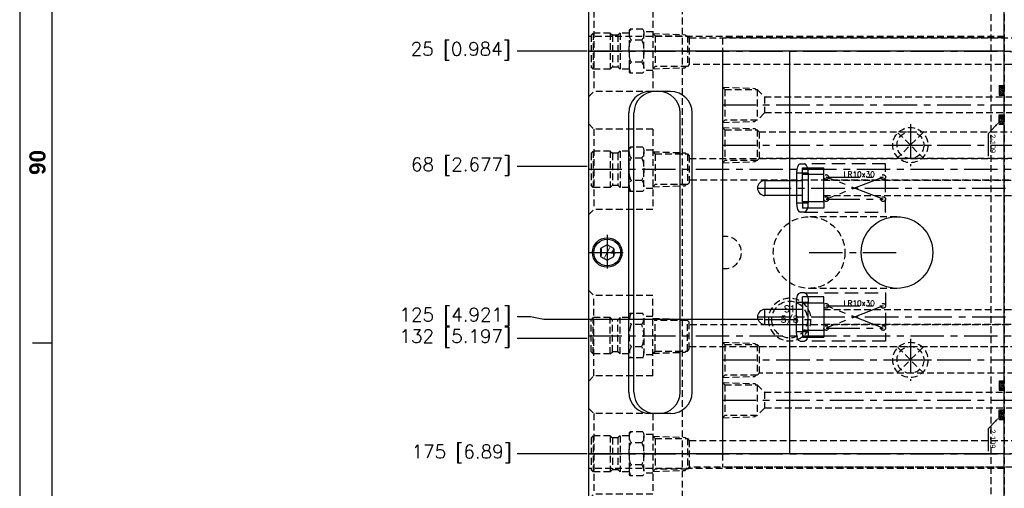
# Model space of a CAD drawing. Extents: x 2651 to 11825, y -3833 to 1075.
# Tile 231 of 256: x 3685 to 4052, y 200 to 374. Entities that reach past the tile are written whole.
import ezdxf
from ezdxf.enums import TextEntityAlignment as Align

# ---------------------------------------------------------------- set-up
doc = ezdxf.new("R2010")
doc.units = 0
doc.header["$LTSCALE"] = 10
for name, pattern in [('CENTER', [2, 1.25, -0.25, 0.25, -0.25]), ('CNSCEN', [17, 15, -1, 0, -1]), ('CNSHID', [4, 3, -1]), ('DASHED', [0.75, 0.5, -0.25]), ('HIDDEN', [0.375, 0.25, -0.125])]:
    doc.linetypes.add(name, pattern=pattern)
doc.layers.get('0').update_dxf_attribs({"linetype": 'CONTINUOUS'})
doc.layers.get('Defpoints').update_dxf_attribs({"linetype": 'CONTINUOUS'})
for name, color, linetype in [('113', 7, 'CONTINUOUS'), ('117', 7, 'CONTINUOUS'), ('9', 3, 'CONTINUOUS'), ('BOX', 4, 'CONTINUOUS'), ('CEN', 1, 'CENTER'), ('COOL', 150, 'HIDDEN'), ('DIM', 3, 'CONTINUOUS'), ('HIDDEN', 6, 'HIDDEN'), ('PART', 7, 'CONTINUOUS'), ('TEXT', 4, 'CONTINUOUS'), ('WL1-CL', 1, 'CNSCEN'), ('WL1-HL', 4, 'CNSHID')]:
    doc.layers.add(name, color=color, linetype=linetype)
doc.styles.add('china', font='txt')
doc.styles.get("Standard").update_dxf_attribs({"font": 'romans.shx'})
doc.dimstyles.new('MM& INCH5', dxfattribs={"dimtxt": 5, "dimasz": 2.5, "dimexe": 1, "dimexo": 0.5, "dimtad": 0, "dimrnd": 1.38778e-17, "dimzin": 9, "dimdsep": 46, "dimtxsty": 'Standard', "dimblk": 'CLOSED', "dimcen": 0, "dimclrd": 3, "dimclre": 3, "dimclrt": 3, "dimazin": 2, "dimtfac": 0.75, "dimtofl": 0, "dimtmove": 0, "dimatfit": 3, "dimfxl": 0, "dimtolj": 1, "dimarcsym": 0})

# ---------------------------------------------------------------- blocks, each defined once
blk = doc.blocks.new('*U2', base_point=(697.47, 899.04))
for p, q in [((697.47, 901.93), (694.97, 900.48)), ((694.97, 900.48), (694.97, 897.6)), ((699.97, 900.48), (697.47, 901.93)), ((699.97, 897.6), (699.97, 900.48)), ((694.97, 897.6), (697.47, 896.15)), ((697.47, 896.15), (699.97, 897.6))]:
    blk.add_line(p, q)
for radius in [5.5, 5]:
    blk.add_circle((697.47, 899.04), radius)
at = {"layer": 'CEN'}
for p, q in [((697.47, 905.64), (697.47, 892.44)), ((690.87, 899.04), (704.07, 899.04))]:
    blk.add_line(p, q, dxfattribs=at)
blk = doc.blocks.new('fghdddd')
at = {"layer": 'COOL'}
for p, q in [((-3436.77, 1231.38), (-3438.77, 1229.38)), ((-3460.77, 1229.38), (-3460.77, 1199.38)), ((-3460.77, 1229.38), (-3438.77, 1229.38)), ((-3438.77, 1229.38), (-3438.77, 1199.38)), ((-3457.04, 1222.63), (-3452.28, 1222.63)), ((-3451.88, 1222.23), (-3452.28, 1222.63)), ((-3451.88, 1222.23), (-3451.88, 1206.52)), ((-3460.77, 1221.54), (-3457.45, 1221.54)), ((-3457.45, 1207.87), (-3457.45, 1220.88)), ((-3456.64, 1218.5), (-3452.67, 1218.5)), ((-3451.88, 1221.11), (-3448.53, 1221.11)), ((-3448.53, 1221.11), (-3448.53, 1207.65)), ((-3448.53, 1221.11), (-3447.76, 1220.34)), ((-3447.76, 1220.37), (-3445.67, 1220.37)), ((-3447.76, 1220.34), (-3447.76, 1208.38)), ((-3444.91, 1221.11), (-3445.67, 1220.34)), ((-3445.67, 1220.34), (-3445.67, 1208.38)), ((-3444.91, 1221.11), (-3444.91, 1207.65)), ((-3444.91, 1221.11), (-3438.53, 1221.11)), ((-3438.53, 1221.11), (-3437.77, 1220.34)), ((-3438.53, 1221.11), (-3438.53, 1207.65)), ((-3437.77, 1220.34), (-3437.77, 1208.41)), ((-3456.64, 1210.25), (-3452.67, 1210.25)), ((-3451.88, 1207.65), (-3448.53, 1207.65)), ((-3448.53, 1207.65), (-3447.79, 1208.38)), ((-3447.79, 1208.38), (-3445.65, 1208.38)), ((-3444.91, 1207.65), (-3445.65, 1208.38)), ((-3444.91, 1207.65), (-3438.53, 1207.65)), ((-3438.53, 1207.65), (-3437.77, 1208.41)), ((-3460.77, 1207.21), (-3457.45, 1207.21)), ((-3457.04, 1206.13), (-3452.28, 1206.13)), ((-3452.28, 1206.13), (-3451.88, 1206.52)), ((-3460.77, 1199.38), (-3438.77, 1199.38)), ((-3436.77, 1197.38), (-3438.77, 1199.38))]:
    blk.add_line(p, q, dxfattribs=at)
at = {"layer": 'COOL', "color": 1, "linetype": 'CENTER'}
blk.add_line((-3436.77, 1214.38), (-3460.77, 1214.38), dxfattribs=at)
at = {"layer": 'COOL'}
for centre, radius, start, end in [((-3453.53, 1220.88), 3.92, 153.6082, 217.3856), ((-3455.97, 1220.56), 3.89, 327.972, 32.028), ((-3446.32, 1214.38), 11.11, 158.2132, 201.7867), ((-3462.99, 1214.38), 11.11, 338.2133, 21.7868), ((-3453.53, 1207.87), 3.92, 142.6141, 206.3915), ((-3455.97, 1208.19), 3.89, 327.972, 32.028)]:
    blk.add_arc(centre, radius, start, end, dxfattribs=at)
blk = doc.blocks.new('*U20', base_point=(1834.08, 749.82))
for radius in [7.94, 6.75]:
    blk.add_circle((1834.08, 749.82), radius)
at = {"layer": 'CEN'}
for p, q in [((1834.08, 759.35), (1834.08, 740.3)), ((1824.55, 749.82), (1843.61, 749.82))]:
    blk.add_line(p, q, dxfattribs=at)
blk = doc.blocks.new('FDSFG')
at = {"color": 4}
blk.add_line((1954.35, 576.01), (1948.35, 576.01), dxfattribs=at)
at = {"layer": 'BOX', "color": 3}
for points in [[(1944.35, 1260.01), (1944.35, 120.01), (2764.35, 120.01), (2764.35, 1260.01)], [(1954.35, 1250.01), (1954.35, 130.01), (2754.35, 130.01), (2754.35, 1250.01)]]:
    blk.add_lwpolyline(points, close=True, dxfattribs=at)
at = {"color": 4, "insert": (1952.35, 636.01), "char_height": 5, "attachment_point": 1, "rotation": 270}
blk.add_mtext_dynamic_manual_height_columns('{\\fArial|b1|i0|c0|p34;\\C6;06}', width=8, gutter_width=12.5, heights=[0], dxfattribs=at)
blk = doc.blocks.new('*D141')
at = {"layer": 'Defpoints', "color": 0}
for p in [(4171.68, 387.64), (3870.05, 362.64), (3896.68, 362.64)]:
    blk.add_point(p, dxfattribs=at)
at = {"layer": 'DIM', "color": 3, "lineweight": -2}
blk.add_line((3896.18, 362.64), (3870.05, 362.64), dxfattribs=at)
at = {"layer": 'DIM', "color": 3, "insert": (3849.06, 362.64), "char_height": 5, "attachment_point": 5}
blk.add_mtext('\\A1;25 [0.984]', dxfattribs=at)
blk = doc.blocks.new('_Closed')
at = {"color": 0, "linetype": 'ByBlock', "lineweight": -2}
for p, q in [((-1, 0.17), (0, 0)), ((-1, 0.17), (-1, -0.17)), ((0, 0), (-1, -0.17)), ((0, 0), (-1, 0))]:
    blk.add_line(p, q, dxfattribs=at)
blk = doc.blocks.new('*D142')
at = {"layer": 'Defpoints', "color": 0}
for p in [(4171.68, 387.64), (3870.05, 319.64), (3896.68, 319.64)]:
    blk.add_point(p, dxfattribs=at)
at = {"layer": 'DIM', "color": 3, "lineweight": -2}
blk.add_line((3896.18, 319.64), (3870.05, 319.64), dxfattribs=at)
at = {"layer": 'DIM', "color": 3, "insert": (3849.18, 319.64), "char_height": 5, "attachment_point": 5}
blk.add_mtext('\\A1;68 [2.677]', dxfattribs=at)
blk = doc.blocks.new('*D143')
at = {"layer": 'Defpoints', "color": 0}
for p in [(4171.68, 387.64), (3870.05, 255.64), (3896.68, 255.64)]:
    blk.add_point(p, dxfattribs=at)
at = {"layer": 'DIM', "color": 3, "lineweight": -2}
blk.add_line((3896.18, 255.64), (3870.05, 255.64), dxfattribs=at)
at = {"layer": 'DIM', "color": 3, "insert": (3847.04, 255.64), "char_height": 5, "attachment_point": 5}
blk.add_mtext('\\A1;132 [5.197]', dxfattribs=at)
blk = doc.blocks.new('*D144')
at = {"layer": 'Defpoints', "color": 0}
for p in [(4171.68, 387.64), (3870.05, 263.64), (3962.16, 262.64)]:
    blk.add_point(p, dxfattribs=at)
at = {"layer": 'DIM', "color": 3, "lineweight": -2}
for p, q in [((3875.05, 263.64), (3870.05, 263.64)), ((3880.05, 262.64), (3875.05, 263.64)), ((3961.66, 262.64), (3880.05, 262.64))]:
    blk.add_line(p, q, dxfattribs=at)
at = {"layer": 'DIM', "color": 3, "insert": (3847.04, 263.64), "char_height": 5, "attachment_point": 5}
blk.add_mtext('\\A1;125 [4.921]', dxfattribs=at)
blk = doc.blocks.new('*D145')
at = {"layer": 'Defpoints', "color": 0}
for p in [(4171.68, 387.64), (3870.05, 212.64), (3896.68, 212.64)]:
    blk.add_point(p, dxfattribs=at)
at = {"layer": 'DIM', "color": 3, "lineweight": -2}
blk.add_line((3896.18, 212.64), (3870.05, 212.64), dxfattribs=at)
at = {"layer": 'DIM', "color": 3, "insert": (3849.42, 212.64), "char_height": 5, "attachment_point": 5}
blk.add_mtext('\\A1;175 [6.89]', dxfattribs=at)
blk = doc.blocks.new('*D146')
at = {"layer": 'Defpoints', "color": 0}
for p in [(4171.68, 387.64), (3870.05, 182.64), (3896.68, 182.64)]:
    blk.add_point(p, dxfattribs=at)
at = {"layer": 'DIM', "color": 3, "lineweight": -2}
blk.add_line((3896.18, 182.64), (3870.05, 182.64), dxfattribs=at)
at = {"layer": 'DIM', "color": 3, "insert": (3846.68, 182.64), "char_height": 5, "attachment_point": 5}
blk.add_mtext('\\A1;205 [8.071]', dxfattribs=at)
blk = doc.blocks.new('*D147')
at = {"layer": 'Defpoints', "color": 0}
for p in [(4171.68, 387.64), (3870.05, 162.64), (3896.68, 162.64)]:
    blk.add_point(p, dxfattribs=at)
at = {"layer": 'DIM', "color": 3, "lineweight": -2}
blk.add_line((3896.18, 162.64), (3870.05, 162.64), dxfattribs=at)
at = {"layer": 'DIM', "color": 3, "insert": (3846.68, 162.64), "char_height": 5, "attachment_point": 5}
blk.add_mtext('\\A1;225 [8.858]', dxfattribs=at)
blk = doc.blocks.new('*D148')
at = {"layer": 'Defpoints', "color": 0}
for p in [(4171.68, 387.64), (3870.05, 119.64), (3896.68, 119.64)]:
    blk.add_point(p, dxfattribs=at)
at = {"layer": 'DIM', "color": 3, "lineweight": -2}
blk.add_line((3896.18, 119.64), (3870.05, 119.64), dxfattribs=at)
at = {"layer": 'DIM', "color": 3, "insert": (3844.3, 119.64), "char_height": 5, "attachment_point": 5}
blk.add_mtext('\\A1;268 [10.551]', dxfattribs=at)
blk = doc.blocks.new('*D149')
at = {"layer": 'Defpoints', "color": 0}
for p in [(4171.68, 387.64), (3870.05, 12.64), (3896.68, 12.64)]:
    blk.add_point(p, dxfattribs=at)
at = {"layer": 'DIM', "color": 3, "lineweight": -2}
blk.add_line((3896.18, 12.64), (3870.05, 12.64), dxfattribs=at)
at = {"layer": 'DIM', "color": 3, "insert": (3844.3, 12.64), "char_height": 5, "attachment_point": 5}
blk.add_mtext('\\A1;375 [14.764]', dxfattribs=at)
blk = doc.blocks.new('*D150')
at = {"layer": 'Defpoints', "color": 0}
for p in [(4171.68, 387.64), (3870.05, 55.64), (3896.68, 55.64)]:
    blk.add_point(p, dxfattribs=at)
at = {"layer": 'DIM', "color": 3, "lineweight": -2}
blk.add_line((3896.18, 55.64), (3870.05, 55.64), dxfattribs=at)
at = {"layer": 'DIM', "color": 3, "insert": (3844.3, 55.64), "char_height": 5, "attachment_point": 5}
blk.add_mtext('\\A1;332 [13.071]', dxfattribs=at)
blk = doc.blocks.new('*D151')
at = {"layer": 'Defpoints', "color": 0}
for p in [(4171.68, 387.64), (3870.05, -22.36), (3962.16, -22.36)]:
    blk.add_point(p, dxfattribs=at)
at = {"layer": 'DIM', "color": 3, "lineweight": -2}
blk.add_line((3961.66, -22.36), (3870.05, -22.36), dxfattribs=at)
at = {"layer": 'DIM', "color": 3, "insert": (3844.3, -22.36), "char_height": 5, "attachment_point": 5}
blk.add_mtext('\\A1;410 [16.142]', dxfattribs=at)
blk = doc.blocks.new('*D152')
at = {"layer": 'Defpoints', "color": 0}
for p in [(4171.68, 387.64), (3870.05, -84.36), (3941.5, -84.36)]:
    blk.add_point(p, dxfattribs=at)
at = {"layer": 'DIM', "color": 3, "lineweight": -2}
blk.add_line((3941, -84.36), (3870.05, -84.36), dxfattribs=at)
at = {"layer": 'DIM', "color": 3, "insert": (3844.3, -84.36), "char_height": 5, "attachment_point": 5}
blk.add_mtext('\\A1;472 [18.583]', dxfattribs=at)
blk = doc.blocks.new('*D153')
at = {"layer": 'Defpoints', "color": 0}
for p in [(4171.68, 387.64), (3870.05, -57.36), (4069.26, -57.36)]:
    blk.add_point(p, dxfattribs=at)
at = {"layer": 'DIM', "color": 3, "lineweight": -2}
blk.add_line((4068.76, -57.36), (3870.05, -57.36), dxfattribs=at)
at = {"layer": 'DIM', "color": 3, "insert": (3846.68, -57.36), "char_height": 5, "attachment_point": 5}
blk.add_mtext('\\A1;445 [17.52]', dxfattribs=at)
blk = doc.blocks.new('*D154')
at = {"layer": 'Defpoints', "color": 0}
for p in [(4171.68, 387.64), (3870.05, -104.36), (4071.44, -104.36)]:
    blk.add_point(p, dxfattribs=at)
at = {"layer": 'DIM', "color": 3, "lineweight": -2}
blk.add_line((4070.94, -104.36), (3870.05, -104.36), dxfattribs=at)
at = {"layer": 'DIM', "color": 3, "insert": (3846.68, -104.36), "char_height": 5, "attachment_point": 5}
blk.add_mtext('\\A1;492 [19.37]', dxfattribs=at)
blk = doc.blocks.new('*D155')
at = {"layer": 'Defpoints', "color": 0}
for p in [(4171.68, 387.64), (3870.05, -124.36), (4057.48, -124.36)]:
    blk.add_point(p, dxfattribs=at)
at = {"layer": 'DIM', "color": 3, "lineweight": -2}
blk.add_line((4056.98, -124.36), (3870.05, -124.36), dxfattribs=at)
at = {"layer": 'DIM', "color": 3, "insert": (3844.3, -124.36), "char_height": 5, "attachment_point": 5}
blk.add_mtext('\\A1;512 [20.157]', dxfattribs=at)
blk = doc.blocks.new('*D191')
at = {"layer": 'Defpoints', "color": 0}
for p in [(4171.68, 387.64), (3870.05, 190.64), (4098.02, 184.44)]:
    blk.add_point(p, dxfattribs=at)
at = {"layer": 'DIM', "color": 3, "lineweight": -2}
for p, q in [((3875.05, 190.64), (3870.05, 190.64)), ((3880.05, 184.44), (3875.05, 190.64)), ((4097.52, 184.44), (3880.05, 184.44))]:
    blk.add_line(p, q, dxfattribs=at)
at = {"layer": 'DIM', "color": 3, "insert": (3851.45, 190.64), "char_height": 5, "attachment_point": 5}
blk.add_mtext('\\A1;203.2 [8]', dxfattribs=at)
blk = doc.blocks.new('*D192')
at = {"layer": 'Defpoints', "color": 0}
for p in [(4171.68, 387.64), (3870.05, 32.04), (4076.43, 32.04)]:
    blk.add_point(p, dxfattribs=at)
at = {"layer": 'DIM', "color": 3, "lineweight": -2}
blk.add_line((4075.93, 32.04), (3870.05, 32.04), dxfattribs=at)
at = {"layer": 'DIM', "color": 3, "insert": (3849.06, 32.04), "char_height": 5, "attachment_point": 5}
blk.add_mtext('\\A1;355.6 [14]', dxfattribs=at)
blk = doc.blocks.new('*D194')
at = {"layer": 'Defpoints', "color": 0}
for p in [(4171.68, 387.64), (3974.68, -117.54), (3974.68, -149.95)]:
    blk.add_point(p, dxfattribs=at)
at = {"layer": 'DIM', "color": 3, "lineweight": -2}
blk.add_line((3974.68, -118.04), (3974.68, -149.95), dxfattribs=at)
at = {"layer": 'DIM', "color": 3, "insert": (3974.68, -172.96), "char_height": 5, "attachment_point": 5, "rotation": 90}
blk.add_mtext('\\A1;197 [7.756]', dxfattribs=at)
blk = doc.blocks.new('*D195')
at = {"layer": 'Defpoints', "color": 0}
for p in [(4171.68, 387.64), (4046.68, -137.36), (4046.68, -149.95)]:
    blk.add_point(p, dxfattribs=at)
at = {"layer": 'DIM', "color": 3, "lineweight": -2}
blk.add_line((4046.68, -137.86), (4046.68, -149.95), dxfattribs=at)
at = {"layer": 'DIM', "color": 3, "insert": (4046.68, -172.96), "char_height": 5, "attachment_point": 5, "rotation": 90}
blk.add_mtext('\\A1;125 [4.921]', dxfattribs=at)
blk = doc.blocks.new('*U17', base_point=(830.47, 1863.95))
for p, q in [((835.1, 1868.59), (825.84, 1859.32)), ((825.84, 1868.59), (835.1, 1859.32))]:
    blk.add_line(p, q)
for radius in [6.55, 5]:
    blk.add_circle((830.47, 1863.95), radius)
at = {"layer": 'CEN'}
for p, q in [((830.47, 1871.81), (830.47, 1856.09)), ((822.61, 1863.95), (838.33, 1863.95))]:
    blk.add_line(p, q, dxfattribs=at)
blk = doc.blocks.new('*U18', base_point=(830.47, 1753.95))
for p, q in [((835.1, 1758.59), (825.84, 1749.32)), ((825.84, 1758.59), (835.1, 1749.32))]:
    blk.add_line(p, q)
for radius in [6.55, 5]:
    blk.add_circle((830.47, 1753.95), radius)
at = {"layer": 'CEN'}
for p, q in [((830.47, 1761.81), (830.47, 1746.09)), ((822.61, 1753.95), (838.33, 1753.95))]:
    blk.add_line(p, q, dxfattribs=at)
blk = doc.blocks.new('1')
at = {"layer": 'COOL', "color": 1, "linetype": 'CENTER'}
for p, q in [((-100, 225), (-100, 350.39)), ((-225, 340), (-100, 340)), ((-225, 260), (-100, 260))]:
    blk.add_line(p, q, dxfattribs=at)
at = {"layer": 'COOL', "color": 2}
for p, q in [((-105, 347.5), (-95, 347.5)), ((-105, 265), (-105, 255))]:
    blk.add_line(p, q, dxfattribs=at)
at = {"layer": 'COOL'}
blk.add_line((-105, 345), (-105, 335), dxfattribs=at)
at = {"layer": 'COOL', "color": 2}
for points in [[(-105, 238.59), (-105, 347.5), (-100, 350.39), (-95, 347.5), (-95, 238.59)], [(-225, 346.55), (-224.15, 345.7), (-224.15, 334.3), (-225, 333.45)], [(-225, 346.55), (-213, 346.15), (-212.55, 345.7)], [(-224.15, 345.7), (-212.11, 345.7), (-212.11, 334.3), (-224.15, 334.3)], [(-212.11, 345.7), (-211.41, 345), (-211.41, 335), (-212.11, 334.3)], [(-211.41, 345), (-105, 345), (-100, 340), (-105, 335), (-211.41, 335)], [(-225, 333.45), (-213, 333.85), (-212.55, 334.3)], [(-225, 266.55), (-224.15, 265.7), (-224.15, 254.3), (-225, 253.45)], [(-225, 266.55), (-213, 266.15), (-212.55, 265.7)], [(-224.15, 265.7), (-212.11, 265.7), (-212.11, 254.3), (-224.15, 254.3)], [(-212.11, 265.7), (-211.41, 265), (-211.41, 255), (-212.11, 254.3)], [(-211.41, 265), (-105, 265), (-100, 260), (-105, 255), (-211.41, 255)], [(-225, 253.45), (-213, 253.85), (-212.55, 254.3)], [(-105.7, 237.89), (-105, 238.59), (-95, 238.59), (-94.3, 237.89)], [(-106.55, 225), (-106.15, 237), (-105.7, 237.45)], [(-106.55, 225), (-93.85, 237), (-106.15, 237), (-93.45, 225)], [(-105.7, 225.85), (-105.7, 237.89), (-94.3, 237.89), (-94.3, 225.85)], [(-93.45, 225), (-93.85, 237), (-94.3, 237.45)], [(-106.55, 225), (-105.7, 225.85), (-94.3, 225.85), (-93.45, 225)]]:
    blk.add_lwpolyline(points, dxfattribs=at)
at = {"layer": 'COOL'}
for name, p in [('*U17', (-155, 340)), ('*U18', (-155, 260))]:
    blk.add_blockref(name, p, dxfattribs=at)
blk = doc.blocks.new('*X249')
at = {"color": 0}
for p, q in [((936.79, 376.76), (938.04, 378.01)), ((937.13, 376.4), (938.7, 377.96)), ((937.63, 376.19), (939.2, 377.76)), ((938.27, 376.12), (939.57, 377.42)), ((939.28, 376.43), (939.55, 376.69))]:
    blk.add_line(p, q, dxfattribs=at)
blk = doc.blocks.new('*X248')
at = {"color": 0}
for p, q in [((922.69, 376.81), (923.89, 378.01)), ((923.02, 376.43), (924.57, 377.97)), ((923.5, 376.2), (925.09, 377.79)), ((924.13, 376.12), (925.47, 377.46)), ((925.03, 376.32), (925.56, 376.85))]:
    blk.add_line(p, q, dxfattribs=at)
blk = doc.blocks.new('O_RING_109_S')
at = {"layer": 'WL1-CL'}
for p, q in [((7.81, -3.27), (10.73, -5.98)), ((10.73, -5.98), (12.73, -5.98)), ((12.73, -5.98), (19.05, -5.98))]:
    blk.add_line(p, q, dxfattribs=at)
blk.add_solid([(8.04, -3.03), (7.58, -3.51), (6.35, -1.9)], dxfattribs=at)
at = {"layer": 'WL1-HL'}
for p, q in [((-7.23, -1.9), (-7.23, 0)), ((-3.66, -1.9), (-3.66, 0)), ((3.66, -1.9), (3.66, 0)), ((7.23, -1.9), (7.23, 0)), ((-7.23, -1.9), (-3.66, -1.9)), ((7.23, -1.9), (3.66, -1.9))]:
    blk.add_line(p, q, dxfattribs=at)
for points in [[(-5.45, 0, 0.064849), (-6.04, -0.08, 0.077678), (-6.5, -0.28, 0.107175), (-6.83, -0.61, 0.144647), (-6.93, -0.95, 0.144647), (-6.83, -1.29, 0.107175), (-6.5, -1.62, 0.077678), (-6.04, -1.82, 0.064849), (-5.45, -1.9, 0.064849), (-4.85, -1.82, 0.077678), (-4.39, -1.62, 0.107175), (-4.06, -1.29, 0.144647), (-3.96, -0.95, 0.144647), (-4.06, -0.61, 0.107175), (-4.39, -0.28, 0.077678), (-4.85, -0.08, 0.064849)], [(5.45, 0, -0.064849), (6.04, -0.08, -0.077678), (6.5, -0.28, -0.107175), (6.83, -0.61, -0.144647), (6.93, -0.95, -0.144647), (6.83, -1.29, -0.107175), (6.5, -1.62, -0.077678), (6.04, -1.82, -0.064849), (5.45, -1.9, -0.064849), (4.85, -1.82, -0.077678), (4.39, -1.62, -0.107175), (4.06, -1.29, -0.144647), (3.96, -0.95, -0.144647), (4.06, -0.61, -0.107175), (4.39, -0.28, -0.077678), (4.85, -0.08, -0.064849)]]:
    blk.add_lwpolyline(points, format="xyb", close=True, dxfattribs=at)
at = {"layer": 'WL1-HL', "extrusion": (0, 0, -1), "xscale": -1, "zscale": -1}
for name, p in [('*X248', (929.56, -378.02)), ('*X249', (932.74, -378.02))]:
    blk.add_blockref(name, p, dxfattribs=at)
at = {"layer": 'WL1-CL', "style": 'china'}
blk.add_text('2-109', height=2, dxfattribs=at).set_placement((10.9, -5.29))
blk = doc.blocks.new('A$C738058FC')
at = {"layer": '9'}
blk.add_circle((0, 0), 0.25, dxfattribs=at)
blk.add_blockref('O_RING_109_S', (0, 0), dxfattribs=at)
blk = doc.blocks.new('2')
at = {"layer": 'COOL', "color": 1, "linetype": 'CENTER'}
for p, q in [((-95, 235), (-95, 360.72)), ((-225, 355), (-95, 355)), ((-225, 245), (-95, 245))]:
    blk.add_line(p, q, dxfattribs=at)
at = {"layer": 'COOL', "color": 2}
for p, q in [((-98, 358.98), (-92, 358.98)), ((-98, 248), (-98, 242)), ((-99.51, 242), (-90.7, 235.55)), ((-90.49, 242), (-99.3, 235.55))]:
    blk.add_line(p, q, dxfattribs=at)
at = {"layer": 'COOL'}
blk.add_line((-98, 358), (-98, 352), dxfattribs=at)
at = {"layer": 'COOL', "color": 2}
for points in [[(-225, 361.55), (-224.15, 360.7), (-224.15, 349.3), (-225, 348.45)], [(-225, 361.55), (-213, 361.15), (-212.55, 360.7)], [(-224.15, 360.7), (-212.11, 360.7), (-212.11, 349.3), (-224.15, 349.3)], [(-212.11, 360.7), (-209.41, 358), (-209.41, 352), (-212.11, 349.3)], [(-98, 243.72), (-98, 358.98), (-95, 360.72), (-92, 358.98), (-92, 243.72)], [(-209.41, 358), (-98, 358), (-95, 355), (-98, 352), (-209.41, 352)], [(-225, 348.45), (-213, 348.85), (-212.55, 349.3)], [(-225, 251.55), (-224.15, 250.7), (-224.15, 239.3), (-225, 238.45)], [(-225, 251.55), (-213, 251.15), (-212.55, 250.7)], [(-224.15, 250.7), (-212.11, 250.7), (-212.11, 239.3), (-224.15, 239.3)], [(-212.11, 250.7), (-209.41, 248), (-209.41, 242), (-212.11, 239.3)], [(-209.41, 248), (-98, 248), (-95, 245), (-98, 242), (-209.41, 242)], [(-99.3, 242.42), (-98, 243.72), (-92, 243.72), (-90.7, 242.42)], [(-99.3, 235.55), (-99.3, 242.42), (-90.7, 242.42), (-90.7, 235.55)], [(-225, 238.45), (-213, 238.85), (-212.55, 239.3)], [(-99.85, 235), (-99.51, 242), (-99.3, 242.21)], [(-90.15, 235), (-90.49, 242), (-90.7, 242.21)], [(-99.85, 235), (-99.3, 235.55), (-90.7, 235.55), (-90.15, 235)]]:
    blk.add_lwpolyline(points, dxfattribs=at)
at = {"layer": 'COOL', "rotation": 270}
for p in [(-120, 355), (-120, 245)]:
    blk.add_blockref('A$C738058FC', p, dxfattribs=at)
blk = doc.blocks.new('*D279')
at = {"layer": 'Defpoints', "color": 0}
for p in [(4171.68, 387.64), (3870.05, -67.36), (3896.68, -67.36)]:
    blk.add_point(p, dxfattribs=at)
at = {"layer": 'DIM', "color": 3, "lineweight": -2}
blk.add_line((3896.18, -67.36), (3870.05, -67.36), dxfattribs=at)
at = {"layer": 'DIM', "color": 3, "insert": (3844.3, -67.36), "char_height": 5, "attachment_point": 5}
blk.add_mtext('\\A1;455 [17.913]', dxfattribs=at)
blk = doc.blocks.new('A$C257357D5')
at = {"layer": 'COOL', "color": 1, "linetype": 'CENTER'}
for p, q in [((-275, 31), (-58.88, 31)), ((-275, -31), (-58.88, -31)), ((-275, -31), (-58.88, -31))]:
    blk.add_line(p, q, dxfattribs=at)
at = {"layer": 'COOL'}
for points in [[(-251, 37.55), (-250.15, 36.7), (-250.15, 25.3), (-251, 24.45)], [(-251, 37.55), (-239, 37.15), (-238.55, 36.7)], [(-250.15, 36.7), (-238.11, 36.7), (-238.11, 25.3), (-250.15, 25.3)], [(-238.11, 36.7), (-237.41, 36), (-237.41, 26), (-238.11, 25.3)], [(-237.41, 35), (-58.31, 35), (-56, 31), (-58.31, 27), (-237.41, 27)], [(-251, 24.45), (-239, 24.85), (-238.55, 25.3)], [(-251, -37.55), (-250.15, -36.7), (-250.15, -25.3), (-251, -24.45)], [(-251, -24.45), (-239, -24.85), (-238.55, -25.3)], [(-250.15, -36.7), (-238.11, -36.7), (-238.11, -25.3), (-250.15, -25.3)], [(-238.11, -36.7), (-237.41, -36), (-237.41, -26), (-238.11, -25.3)], [(-237.41, -35), (-58.31, -35), (-56, -31), (-58.31, -27), (-237.41, -27)], [(-251, -37.55), (-239, -37.15), (-238.55, -36.7)]]:
    blk.add_lwpolyline(points, dxfattribs=at)
at = {"layer": 'COOL', "xscale": -1}
blk.add_blockref('fghdddd', (-3711.77, -1183.38), dxfattribs=at)
at = {"layer": 'COOL', "rotation": 180}
blk.add_blockref('fghdddd', (-3711.77, 1183.38), dxfattribs=at)

msp = doc.modelspace()

# ---------------------------------------------------------------- linework, layer by layer
for p, q in [((3896.684, 910.642), (3896.684, -135.358)), ((4051.684, 187.642), (4051.684, 387.642)), ((4051.684, 362.642), (3896.684, 362.642)), ((3946.684, 362.642), (3946.684, 212.642)), ((3971.684, 212.642), (3971.684, 362.642)), ((4051.684, 362.642), (4116.999, 359.219)), ((3927.322, 347.642), (3919.684, 347.642)), ((3911.684, 235.642), (3911.684, 339.642)), ((3913.624, 235.642), (3913.624, 339.642)), ((3930.877, 235.642), (3930.877, 339.642)), ((3935.322, 235.642), (3935.322, 339.642)), ((3927.322, 227.642), (3919.684, 227.642)), ((4051.684, 212.642), (4116.999, 216.065)), ((4051.684, 212.642), (3896.684, 212.642))]:
    msp.add_line(p, q)
msp.add_circle((4011.684, 287.642), 13.35)
for centre, start, end in [((3919.684, 339.642), 90, 180), ((3921.624, 339.642), 90, 180), ((3922.877, 339.642), 0, 90), ((3927.322, 339.642), 0, 90), ((3919.684, 235.642), 180, 270), ((3921.624, 235.642), 180, 270), ((3922.877, 235.642), 270, 0), ((3927.322, 235.642), 270, 0)]:
    msp.add_arc(centre, 8, start, end)
at = {"layer": '113', "color": 7, "linetype": 'Continuous'}
for p, q in [((3975.601, 320.642), (3977.217, 320.642)), ((3974.187, 317.142), (3974.187, 306.142)), ((3978.631, 317.142), (3978.631, 306.142)), ((3977.217, 302.642), (3975.601, 302.642)), ((3977.217, 272.642), (3975.601, 272.642)), ((3974.187, 258.142), (3974.187, 269.142)), ((3978.631, 258.142), (3978.631, 269.142)), ((3975.601, 254.642), (3977.217, 254.642))]:
    msp.add_line(p, q, dxfattribs=at)
at = {"layer": '113', "color": 6, "linetype": 'DASHED'}
for p, q in [((4007.409, 320.642), (3977.217, 320.642)), ((4007.409, 302.642), (4007.409, 320.642)), ((3977.217, 302.642), (4007.409, 302.642)), ((3977.217, 272.642), (4007.409, 272.642)), ((4007.409, 272.642), (4007.409, 254.642)), ((4007.409, 254.642), (3977.217, 254.642))]:
    msp.add_line(p, q, dxfattribs=at)
at = {"layer": '113', "color": 253, "linetype": 'Continuous'}
for p, q in [((3978.631, 317.142), (3974.187, 317.142)), ((3974.187, 306.142), (3978.631, 306.142)), ((3974.187, 269.142), (3978.631, 269.142)), ((3978.631, 258.142), (3974.187, 258.142))]:
    msp.add_line(p, q, dxfattribs=at)
at = {"layer": '113', "color": 7, "linetype": 'Continuous'}
for centre, start_param, end_param in [((3975.601, 317.142), 3.1415927, 4.712389), ((3977.217, 317.142), 1.5707963, 3.1415927), ((3975.601, 306.142), 4.712389, 6.2831853), ((3977.217, 306.142), 0, 1.5707963)]:
    msp.add_ellipse(centre, major_axis=(0, -3.5), ratio=0.4040262, start_param=start_param, end_param=end_param, dxfattribs=at)
at = {"layer": '113', "color": 7, "linetype": 'Continuous', "extrusion": (0, 0, -1)}
for centre, start_param, end_param in [((3975.601, 269.142), 4.712389, 6.2831853), ((3977.217, 269.142), 0, 1.5707963), ((3975.601, 258.142), 3.1415927, 4.712389), ((3977.217, 258.142), 1.5707963, 3.1415927)]:
    msp.add_ellipse(centre, major_axis=(0, 3.5), ratio=0.4040262, start_param=start_param, end_param=end_param, dxfattribs=at)
at = {"layer": '117', "color": 7, "linetype": 'Continuous'}
for p, q in [((3976.409, 316.741), (3976.409, 319.142)), ((3976.409, 319.142), (3984.409, 319.142)), ((3976.409, 306.543), (3976.409, 316.741)), ((3984.409, 316.741), (3976.409, 316.741)), ((3984.409, 316.741), (3984.409, 319.142)), ((3984.409, 306.543), (3984.409, 316.741)), ((3962.464, 314.422), (3976.409, 314.422)), ((3976.409, 308.862), (3962.464, 308.862)), ((3976.409, 306.543), (3976.409, 304.142)), ((3984.409, 306.543), (3976.409, 306.543)), ((3984.409, 306.543), (3984.409, 304.142)), ((3984.409, 304.142), (3976.409, 304.142)), ((3976.409, 268.741), (3976.409, 271.142)), ((3984.409, 271.142), (3976.409, 271.142)), ((3976.409, 268.741), (3976.409, 258.543)), ((3984.409, 268.741), (3976.409, 268.741)), ((3984.409, 268.741), (3984.409, 271.142)), ((3984.409, 268.741), (3984.409, 258.543)), ((3976.409, 266.422), (3962.464, 266.422)), ((3962.464, 260.862), (3976.409, 260.862)), ((3976.409, 258.543), (3976.409, 256.142)), ((3984.409, 258.543), (3976.409, 258.543)), ((3984.409, 258.543), (3984.409, 256.142)), ((3976.409, 256.142), (3984.409, 256.142))]:
    msp.add_line(p, q, dxfattribs=at)
at = {"layer": '117', "color": 253, "linetype": 'Continuous'}
for p, q in [((3962.464, 314.422), (3962.464, 308.862)), ((3962.464, 260.862), (3962.464, 266.422))]:
    msp.add_line(p, q, dxfattribs=at)
at = {"layer": '117', "color": 7, "linetype": 'Continuous'}
for centre, start, end in [((3962.464, 311.642), 90, 180), ((3962.464, 311.642), 180, 270), ((3962.464, 263.642), 90, 180), ((3962.464, 263.642), 180, 270)]:
    msp.add_arc(centre, 2.78, start, end, dxfattribs=at)
at = {"layer": 'CEN'}
for p, q in [((3985.284, 315.767), (4006.534, 315.767)), ((4006.534, 315.767), (3985.284, 307.517)), ((4006.534, 307.517), (3985.284, 315.767)), ((3959.684, 311.642), (4079.821, 311.642)), ((3985.284, 307.517), (4006.534, 307.517)), ((3978.927, 287.642), (4011.684, 287.642)), ((3985.284, 267.767), (4006.534, 267.767)), ((4006.534, 267.767), (3985.284, 259.517)), ((4006.534, 259.517), (3985.284, 267.767)), ((3959.684, 263.642), (4079.821, 263.642)), ((3985.284, 259.517), (4006.534, 259.517))]:
    msp.add_line(p, q, dxfattribs=at)
at = {"layer": 'COOL', "color": 1, "linetype": 'CENTER'}
for p, q in [((3896.684, 362.642), (4079.836, 362.642)), ((3896.684, 212.642), (4080.055, 212.642))]:
    msp.add_line(p, q, dxfattribs=at)
at = {"layer": 'COOL'}
for points in [[(3920.684, 369.192), (3921.534, 368.342), (3921.534, 356.942), (3920.684, 356.092)], [(3920.684, 369.192), (3932.684, 368.789), (3933.131, 368.342)], [(3921.534, 368.342), (3933.578, 368.342), (3933.578, 356.942), (3921.534, 356.942)], [(3933.578, 368.342), (3934.278, 367.642), (3934.278, 357.642), (3933.578, 356.942)], [(3934.278, 367.642), (4076.949, 367.642), (4079.836, 362.642), (4076.949, 357.642), (3934.278, 357.642)], [(3920.684, 356.092), (3932.684, 356.495), (3933.131, 356.942)], [(3920.684, 219.192), (3921.534, 218.342), (3921.534, 206.942), (3920.684, 206.092)], [(3920.684, 219.192), (3932.684, 218.789), (3933.131, 218.342)], [(3921.534, 218.342), (3933.578, 218.342), (3933.578, 206.942), (3921.534, 206.942)], [(3933.578, 218.342), (3934.278, 217.642), (3934.278, 207.642), (3933.578, 206.942)], [(3934.278, 217.642), (4077.168, 217.642), (4080.055, 212.642), (4077.168, 207.642), (3934.278, 207.642)], [(3920.684, 206.092), (3932.684, 206.495), (3933.131, 206.942)]]:
    msp.add_lwpolyline(points, dxfattribs=at)
at = {"layer": 'HIDDEN'}
for p, q in [((3931.684, -137.358), (3931.684, 912.642)), ((4046.684, 912.642), (4046.684, -137.358)), ((4051.684, 912.642), (4051.684, -137.358)), ((4051.684, 368.142), (3896.684, 368.142)), ((4051.684, 367.642), (3946.684, 367.642)), ((3946.684, 367.642), (3946.684, 362.642)), ((4080.496, 314.422), (3984.409, 314.422)), ((3984.409, 308.862), (4079.186, 308.862)), ((4011.684, 300.992), (3978.927, 300.992)), ((4011.684, 274.292), (3978.927, 274.292)), ((3984.409, 266.422), (4079.186, 266.422)), ((4080.496, 260.862), (3984.409, 260.862)), ((3946.684, 212.642), (3946.684, 207.642)), ((4051.684, 207.142), (3896.684, 207.142)), ((4051.684, 207.642), (3946.684, 207.642))]:
    msp.add_line(p, q, dxfattribs=at)
for centre, radius in [((3985.284, 315.767), 0.875), ((4006.534, 315.767), 0.875), ((3985.284, 307.517), 0.875), ((4006.534, 307.517), 0.875), ((3978.927, 287.642), 13.35), ((3985.284, 267.767), 0.875), ((4006.534, 267.767), 0.875), ((3985.284, 259.517), 0.875), ((4006.534, 259.517), 0.875)]:
    msp.add_circle(centre, radius, dxfattribs=at)
msp.add_arc((3947.684, 287.642), 6, 260.40677, 99.59323, dxfattribs=at)

# ---------------------------------------------------------------- block references
at = {"layer": 'COOL', "xscale": -1}
for p in [(459.915, -851.734), (459.915, -1001.734)]:
    msp.add_blockref('fghdddd', p, dxfattribs=at)
at = {"layer": 'COOL'}
for name in ['2', '1']:
    msp.add_blockref(name, (4171.684, -12.358), dxfattribs=at)
at = {"layer": 'DIM'}
msp.add_blockref('A$C257357D5', (4171.684, 287.642), dxfattribs=at)
at = {"layer": 'HIDDEN', "xscale": -1, "rotation": 180}
msp.add_blockref('*U20', (3971.684, 262.642), dxfattribs=at)
at = {"layer": 'PART', "xscale": 1.2, "yscale": 1.2, "zscale": 1.2}
msp.add_blockref('FDSFG', (1351.462, -437.37), dxfattribs=at)
at = {"layer": 'PART'}
msp.add_blockref('*U2', (3903.684, 287.642), dxfattribs=at)

# ---------------------------------------------------------------- texts
at = {"layer": 'TEXT'}
for p in [(3991.832, 315.767), (3991.832, 267.767)]:
    msp.add_text('LR10x30', height=2, dxfattribs=at).set_placement(p)
for s, p in [('1/4', (3903.684, 287.642)), ('S1', (3971.684, 266.642)), ('5/8', (3971.684, 262.642))]:
    msp.add_text(s, height=2.5, dxfattribs=at).set_placement(p, align=Align.MIDDLE)

# ---------------------------------------------------------------- dimensions: what is measured, and where the dimension line sits
at = {"layer": 'DIM'}
for feature_location, offset, dtype, picture, middle in [((3962.156, -22.358), (-92.109, 0), 0, '*D151', (3844.303, -22.358)), ((3941.504, -84.358), (-71.457, 0), 0, '*D152', (3844.303, -84.358)), ((3896.684, -67.358), (-26.637, 0), 0, '*D279', (3844.303, -67.358)), ((4057.484, -124.358), (-187.437, 0), 0, '*D155', (3844.303, -124.358)), ((3896.684, 12.642), (-26.637, 0), 0, '*D149', (3844.303, 12.642)), ((3896.684, 55.642), (-26.637, 0), 0, '*D150', (3844.303, 55.642)), ((3896.684, 119.642), (-26.637, 0), 0, '*D148', (3844.303, 119.642)), ((4069.264, -57.358), (-199.217, 0), 0, '*D153', (3846.684, -57.358)), ((4071.444, -104.358), (-201.397, 0), 0, '*D154', (3846.684, -104.358)), ((3896.684, 182.642), (-26.637, 0), 0, '*D146', (3846.684, 182.642)), ((3896.684, 162.642), (-26.637, 0), 0, '*D147', (3846.684, 162.642)), ((3896.684, 255.642), (-26.637, 0), 0, '*D143', (3847.041, 255.642)), ((3962.156, 262.642), (-92.109, 1), 0, '*D144', (3847.041, 263.642)), ((4076.434, 32.042), (-206.387, 0), 0, '*D192', (3849.065, 32.042)), ((3896.684, 362.642), (-26.637, 0), 0, '*D141', (3849.065, 362.642)), ((3896.684, 319.642), (-26.637, 0), 0, '*D142', (3849.184, 319.642)), ((3896.684, 212.642), (-26.637, 0), 0, '*D145', (3849.422, 212.642)), ((4098.024, 184.442), (-227.977, 6.2), 0, '*D191', (3851.446, 190.642)), ((3974.684, -117.538), (0, -32.415), 1, '*D194', (3974.684, -172.959)), ((4046.684, -137.358), (0, -12.595), 1, '*D195', (4046.684, -172.959))]:
    dim = msp.add_ordinate_dim(feature_location=feature_location, offset=offset, dtype=dtype, origin=(4171.684, 387.642), dimstyle='MM& INCH5', dxfattribs=at)
    dim.commit()
    dim.dimension.update_dxf_attribs({"geometry": picture, "text_midpoint": middle})

doc.saveas('drawing.dxf')
